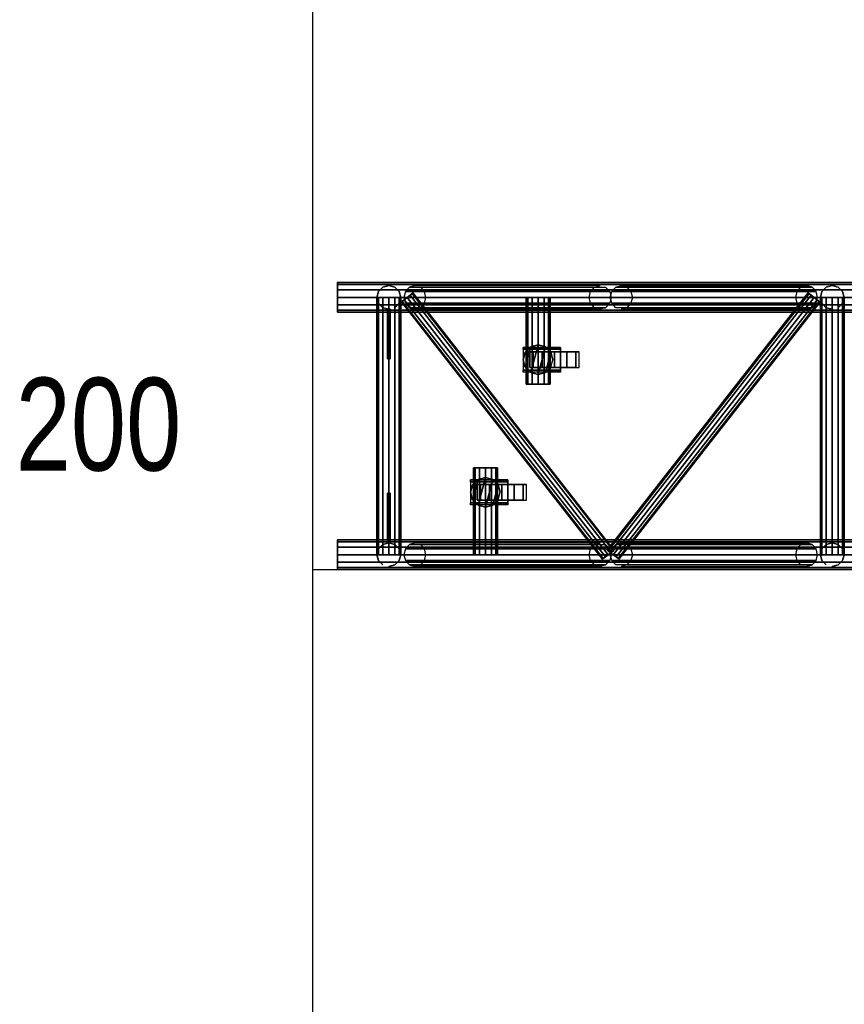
# Model space of a CAD drawing. Extents: x -2444 to 5304, y -300 to 7923.
# Tile 6 of 12: x -2442 to -776, y 1821 to 3811. Entities that reach past the tile are written whole.
import ezdxf

# ---------------------------------------------------------------- set-up
doc = ezdxf.new("R2010")
doc.units = 0
doc.header["$MEASUREMENT"] = 0
for name, color, linetype in [('001-TRUSS-SNAPS', 7, 'Continuous'), ('002-TRUSS-WIRE_DIK', 7, 'Continuous'), ('003-TRUSS-WIRE-DUN', 7, 'Continuous'), ('004-TRUSS-BUIS', 7, 'Continuous'), ('005-TEKST', 7, 'Continuous')]:
    doc.layers.add(name, color=color, linetype=linetype)

# ---------------------------------------------------------------- blocks, each defined once
blk = doc.blocks.new('B100RV-L200-3D')
at = {"layer": '001-TRUSS-SNAPS', "color": 1, "linetype": 'Continuous'}
for centre in [(0, 580), (0, 0)]:
    blk.add_circle(centre, 0.1, dxfattribs=at)
at = {"layer": '002-TRUSS-WIRE_DIK', "color": 143, "linetype": 'Continuous'}
for p, q in [((0, 550, 1107), (2000, 550, 1107)), ((0, 550, 157), (2000, 550, 157)), ((104, 550, 1107), (104, 30, 1107)), ((104, 30, 157), (104, 550, 157)), ((104, 550, 157), (104, 550, 1107)), ((530.941, 550, 1107), (156.726, 550, 157)), ((405.811, 374.294, 157), (405.811, 550, 157)), ((573.726, 550, 1107), (947.941, 550, 157)), ((1000, 550, 157), (1000, 550, 1107)), ((1000, 550, 1107), (1000, 30, 1107)), ((1000, 30, 157), (1000, 550, 157)), ((299.314, 205.706, 157), (299.314, 30, 157)), ((2000, 30, 1107), (0, 30, 1107)), ((2000, 30, 157), (0, 30, 157)), ((104, 30, 1107), (104, 30, 157)), ((530.941, 30, 1107), (156.726, 30, 157)), ((573.726, 30, 1107), (947.941, 30, 157)), ((1000, 30, 1107), (1000, 30, 157))]:
    blk.add_line(p, q, dxfattribs=at)
at = {"layer": '003-TRUSS-WIRE-DUN', "color": 142, "linetype": 'Continuous'}
for p, q in [((547.468, 30, 1107), (141.199, 550, 1107)), ((547.468, 30, 157), (141.199, 550, 157)), ((963.468, 550, 1107), (557.199, 30, 1107)), ((557.199, 30, 157), (963.468, 550, 157))]:
    blk.add_line(p, q, dxfattribs=at)
at = {"layer": '004-TRUSS-BUIS', "color": 9, "linetype": 'Continuous', "invisible_edges": 5}
for points in [[(0, 580, 157), (0, 575.981, 172), (-0.00001, 535, 182.981), (0, 524.019, 172)], [(0, 580, 1107), (0, 575.981, 1122), (-0.00001, 535, 1132.98), (0, 524.019, 1122)], [(0, 575.981, 142), (0, 580, 157), (0, 524.019, 172), (0, 520, 157)], [(0, 575.981, 1092), (0, 580, 1107), (0, 524.019, 1122), (0, 520, 1107)], [(0, 575.981, 172), (-0.00001, 565, 182.981), (-0.00001, 550, 187), (-0.00001, 535, 182.981)], [(0, 575.981, 1122), (-0.00001, 565, 1132.98), (-0.00001, 550, 1137), (-0.00001, 535, 1132.98)], [(0.00001, 565, 131.019), (0, 575.981, 142), (0, 520, 157), (0, 524.019, 142)], [(0.00001, 565, 1081.02), (0, 575.981, 1092), (0, 520, 1107), (0, 524.019, 1092)], [(0.00001, 550, 127), (0.00001, 565, 131.019), (0, 524.019, 142), (0.00001, 535, 131.019)], [(0.00001, 550, 1077), (0.00001, 565, 1081.02), (0, 524.019, 1092), (0.00001, 535, 1081.02)], [(417.811, 550, 136.215), (426.596, 550, 145), (381.811, 550, 157), (385.026, 550, 145)], [(426.596, 550, 145), (429.811, 550, 157), (385.026, 550, 169), (381.811, 550, 157)], [(405.811, 550, 133), (417.811, 550, 136.215), (385.026, 550, 145), (393.811, 550, 136.215)], [(429.811, 550, 157), (426.596, 550, 169), (393.811, 550, 177.785), (385.026, 550, 169)], [(426.596, 550, 169), (417.811, 550, 177.785), (405.811, 550, 181), (393.811, 550, 177.785)], [(417.811, 374.294, 136.215), (426.596, 374.294, 145), (381.811, 374.294, 157), (385.026, 374.294, 145)], [(426.596, 374.294, 145), (429.811, 374.294, 157), (385.026, 374.294, 169), (381.811, 374.294, 157)], [(405.811, 374.294, 133), (417.811, 374.294, 136.215), (385.026, 374.294, 145), (393.811, 374.294, 136.215)], [(429.811, 374.294, 157), (426.596, 374.294, 169), (393.811, 374.294, 177.785), (385.026, 374.294, 169)], [(426.596, 374.294, 169), (417.811, 374.294, 177.785), (405.811, 374.294, 181), (393.811, 374.294, 177.785)], [(278.529, 205.706, 145), (275.314, 205.706, 157), (320.099, 205.706, 169), (323.314, 205.706, 157)], [(275.314, 205.706, 157), (278.529, 205.706, 169), (311.314, 205.706, 177.785), (320.099, 205.706, 169)], [(287.314, 205.706, 136.215), (278.529, 205.706, 145), (323.314, 205.706, 157), (320.099, 205.706, 145)], [(278.529, 205.706, 169), (287.314, 205.706, 177.785), (299.314, 205.706, 181), (311.314, 205.706, 177.785)], [(299.314, 205.706, 133), (287.314, 205.706, 136.215), (320.099, 205.706, 145), (311.314, 205.706, 136.215)], [(0, 60, 157), (0, 55.9808, 172), (-0.00001, 15, 182.981), (0, 4.01924, 172)], [(0, 60, 1107), (0, 55.9808, 1122), (-0.00001, 15, 1132.98), (0, 4.01924, 1122)], [(0, 55.9808, 142), (0, 60, 157), (0, 4.01924, 172), (0, 0, 157)], [(0, 55.9808, 1092), (0, 60, 1107), (0, 4.01924, 1122), (0, 0, 1107)], [(0, 55.9808, 172), (-0.00001, 45, 182.981), (-0.00001, 30, 187), (-0.00001, 15, 182.981)], [(0, 55.9808, 1122), (-0.00001, 45, 1132.98), (-0.00001, 30, 1137), (-0.00001, 15, 1132.98)], [(0.00001, 45, 131.019), (0, 55.9808, 142), (0, 0, 157), (0, 4.01924, 142)], [(0.00001, 45, 1081.02), (0, 55.9808, 1092), (0, 0, 1107), (0, 4.01924, 1092)], [(0.00001, 30, 127), (0.00001, 45, 131.019), (0, 4.01924, 142), (0.00001, 15, 131.019)], [(0.00001, 30, 1077), (0.00001, 45, 1081.02), (0, 4.01924, 1092), (0.00001, 15, 1081.02)], [(278.529, 30, 145), (275.314, 30, 157), (320.099, 30, 169), (323.314, 30, 157)], [(275.314, 30, 157), (278.529, 30, 169), (311.314, 30, 177.785), (320.099, 30, 169)], [(287.314, 30, 136.215), (278.529, 30, 145), (323.314, 30, 157), (320.099, 30, 145)], [(278.529, 30, 169), (287.314, 30, 177.785), (299.314, 30, 181), (311.314, 30, 177.785)], [(299.314, 30, 133), (287.314, 30, 136.215), (320.099, 30, 145), (311.314, 30, 136.215)]]:
    blk.add_3dface(points, dxfattribs=at)
at = {"layer": '004-TRUSS-BUIS', "color": 8, "linetype": 'Continuous', "invisible_edges": 5}
for points in [[(375.624, 449.019, 118), (450.624, 449.019, 118), (450.624, 449.019, 108), (375.624, 449.019, 108)], [(375.624, 449.019, 108), (450.624, 449.019, 108), (450.625, 449.019, 49.9998), (423.149, 449.019, 49.9998)], [(375.624, 445.019, 118), (450.624, 445.019, 118), (450.624, 445.019, 108), (375.624, 445.019, 108)], [(375.624, 445.019, 108), (450.624, 445.019, 108), (450.625, 445.019, 49.9998), (423.149, 445.019, 49.9998)], [(390.625, 450, 118), (379.644, 439.019, 118), (375.625, 424.019, 118), (379.644, 409.019, 118)], [(390.625, 450, 141), (379.644, 439.019, 141), (375.625, 424.019, 141), (379.644, 409.019, 141)], [(375.625, 403.019, 114), (450.624, 403.019, 114), (450.624, 445.019, 114), (375.625, 445.019, 114)], [(375.625, 403.019, 118), (450.624, 403.019, 118), (450.624, 445.019, 118), (375.625, 445.019, 118)], [(405.625, 454.019, 118), (390.625, 450, 118), (379.644, 409.019, 118), (390.625, 398.038, 118)], [(405.625, 454.019, 141), (390.625, 450, 141), (379.644, 409.019, 141), (390.625, 398.038, 141)], [(420.625, 450, 118), (405.625, 454.019, 118), (390.625, 398.038, 118), (405.625, 394.019, 118)], [(420.625, 450, 141), (405.625, 454.019, 141), (390.625, 398.038, 141), (405.625, 394.019, 141)], [(431.606, 439.019, 118), (420.625, 450, 118), (405.625, 394.019, 118), (420.625, 398.038, 118)], [(431.606, 439.019, 141), (420.625, 450, 141), (405.625, 394.019, 141), (420.625, 398.038, 141)], [(435.625, 424.019, 118), (431.606, 439.019, 118), (420.625, 398.038, 118), (431.606, 409.019, 118)], [(435.625, 424.019, 141), (431.606, 439.019, 141), (420.625, 398.038, 141), (431.606, 409.019, 141)], [(423.149, 449.019, 49.9998), (450.625, 449.019, 49.9998), (449, 449.019, 43.9697), (428.09, 449.019, 43.9697)], [(423.149, 445.019, 49.9998), (450.625, 445.019, 49.9998), (449, 445.019, 43.9697), (428.09, 445.019, 43.9697)], [(428.09, 449.019, 43.9697), (449, 449.019, 43.9697), (446.927, 449.019, 41.7619), (429.899, 449.019, 41.7619)], [(428.09, 445.019, 43.9697), (449, 445.019, 43.9697), (446.927, 445.019, 41.7619), (429.899, 445.019, 41.7619)], [(429.899, 449.019, 41.7619), (446.927, 449.019, 41.7619), (445.296, 449.019, 40.025), (432.215, 449.019, 40.025)], [(429.899, 445.019, 41.7619), (446.927, 445.019, 41.7619), (445.296, 445.019, 40.025), (432.215, 445.019, 40.025)], [(432.215, 449.019, 40.025), (445.296, 449.019, 40.025), (443.618, 449.019, 39.3166), (433.16, 449.019, 39.3166)], [(432.215, 445.019, 40.025), (445.296, 445.019, 40.025), (443.618, 445.019, 39.3166), (433.16, 445.019, 39.3166)], [(433.16, 449.019, 39.3166), (443.618, 449.019, 39.3166), (442.169, 449.019, 38.7049), (435.148, 449.019, 38.7049)], [(433.16, 445.019, 39.3166), (443.618, 445.019, 39.3166), (442.169, 445.019, 38.7049), (435.148, 445.019, 38.7049)], [(435.148, 449.019, 38.7049), (442.169, 449.019, 38.7049), (441.122, 449.019, 38.2627), (436.585, 449.019, 38.2627)], [(435.148, 445.019, 38.7049), (442.169, 445.019, 38.7049), (441.122, 445.019, 38.2627), (436.585, 445.019, 38.2627)], [(436.585, 449.019, 38.2627), (441.122, 449.019, 38.2627), (437.137, 449.019, 38.0927)], [(436.585, 445.019, 38.2627), (441.122, 445.019, 38.2627), (437.137, 445.019, 38.0927)], [(375.624, 403.019, 118), (450.624, 403.019, 118), (450.624, 403.019, 108), (375.624, 403.019, 108)], [(375.624, 403.019, 108), (450.624, 403.019, 108), (450.625, 403.019, 49.9998), (423.149, 403.019, 49.9998)], [(375.624, 399.019, 118), (450.624, 399.019, 118), (450.624, 399.019, 108), (375.624, 399.019, 108)], [(375.624, 399.019, 108), (450.624, 399.019, 108), (450.625, 399.019, 49.9998), (423.149, 399.019, 49.9998)], [(423.149, 403.019, 49.9998), (450.625, 403.019, 49.9998), (449, 403.019, 43.9697), (428.09, 403.019, 43.9697)], [(423.149, 399.019, 49.9998), (450.625, 399.019, 49.9998), (449, 399.019, 43.9697), (428.09, 399.019, 43.9697)], [(428.09, 403.019, 43.9697), (449, 403.019, 43.9697), (446.927, 403.019, 41.7619), (429.899, 403.019, 41.7619)], [(428.09, 399.019, 43.9697), (449, 399.019, 43.9697), (446.927, 399.019, 41.7619), (429.899, 399.019, 41.7619)], [(429.899, 403.019, 41.7619), (446.927, 403.019, 41.7619), (445.296, 403.019, 40.025), (432.215, 403.019, 40.025)], [(429.899, 399.019, 41.7619), (446.927, 399.019, 41.7619), (445.296, 399.019, 40.025), (432.215, 399.019, 40.025)], [(432.215, 403.019, 40.025), (445.296, 403.019, 40.025), (443.618, 403.019, 39.3166), (433.16, 403.019, 39.3166)], [(432.215, 399.019, 40.025), (445.296, 399.019, 40.025), (443.618, 399.019, 39.3166), (433.16, 399.019, 39.3166)], [(433.16, 403.019, 39.3166), (443.618, 403.019, 39.3166), (442.169, 403.019, 38.7049), (435.148, 403.019, 38.7049)], [(433.16, 399.019, 39.3166), (443.618, 399.019, 39.3166), (442.169, 399.019, 38.7049), (435.148, 399.019, 38.7049)], [(435.148, 403.019, 38.7049), (442.169, 403.019, 38.7049), (441.122, 403.019, 38.2627), (436.585, 403.019, 38.2627)], [(435.148, 399.019, 38.7049), (442.169, 399.019, 38.7049), (441.122, 399.019, 38.2627), (436.585, 399.019, 38.2627)], [(436.585, 403.019, 38.2627), (441.122, 403.019, 38.2627), (437.137, 403.019, 38.0927)], [(436.585, 399.019, 38.2627), (441.122, 399.019, 38.2627), (437.137, 399.019, 38.0927)], [(269.249, 181, 118), (344.249, 181, 118), (344.25, 181, 108), (269.249, 181, 108)], [(269.249, 181, 108), (344.25, 181, 108), (344.25, 181, 49.9998), (316.774, 181, 49.9998)], [(284.25, 181.981, 118), (273.269, 171, 118), (269.25, 156, 118), (273.269, 141, 118)], [(284.25, 181.981, 141), (273.269, 171, 141), (269.25, 156, 141), (273.269, 141, 141)], [(299.25, 186, 118), (284.25, 181.981, 118), (273.269, 141, 118), (284.25, 130.019, 118)], [(299.25, 186, 141), (284.25, 181.981, 141), (273.269, 141, 141), (284.25, 130.019, 141)], [(314.25, 181.981, 118), (299.25, 186, 118), (284.25, 130.019, 118), (299.25, 126, 118)], [(314.25, 181.981, 141), (299.25, 186, 141), (284.25, 130.019, 141), (299.25, 126, 141)], [(325.231, 171, 118), (314.25, 181.981, 118), (299.25, 126, 118), (314.25, 130.019, 118)], [(325.231, 171, 141), (314.25, 181.981, 141), (299.25, 126, 141), (314.25, 130.019, 141)], [(316.774, 181, 49.9998), (344.25, 181, 49.9998), (342.625, 181, 43.9697), (321.715, 181, 43.9697)], [(321.715, 181, 43.9697), (342.625, 181, 43.9697), (340.552, 181, 41.7619), (323.524, 181, 41.7619)], [(323.524, 181, 41.7619), (340.552, 181, 41.7619), (338.921, 181, 40.025), (325.84, 181, 40.025)], [(325.84, 181, 40.025), (338.921, 181, 40.025), (337.243, 181, 39.3166), (326.785, 181, 39.3166)], [(326.785, 181, 39.3166), (337.243, 181, 39.3166), (335.795, 181, 38.7049), (328.773, 181, 38.7049)], [(328.773, 181, 38.7049), (335.795, 181, 38.7049), (334.747, 181, 38.2627), (330.21, 181, 38.2627)], [(330.21, 181, 38.2627), (334.747, 181, 38.2627), (330.762, 181, 38.0927)], [(269.249, 177, 118), (344.249, 177, 118), (344.25, 177, 108), (269.249, 177, 108)], [(269.249, 177, 108), (344.25, 177, 108), (344.25, 177, 49.9998), (316.774, 177, 49.9998)], [(269.25, 135, 114), (344.249, 135, 114), (344.249, 177, 114), (269.25, 177, 114)], [(269.25, 135, 118), (344.249, 135, 118), (344.249, 177, 118), (269.25, 177, 118)], [(329.25, 156, 118), (325.231, 171, 118), (314.25, 130.019, 118), (325.231, 141, 118)], [(329.25, 156, 141), (325.231, 171, 141), (314.25, 130.019, 141), (325.231, 141, 141)], [(316.774, 177, 49.9998), (344.25, 177, 49.9998), (342.625, 177, 43.9697), (321.715, 177, 43.9697)], [(321.715, 177, 43.9697), (342.625, 177, 43.9697), (340.552, 177, 41.7619), (323.524, 177, 41.7619)], [(323.524, 177, 41.7619), (340.552, 177, 41.7619), (338.921, 177, 40.025), (325.84, 177, 40.025)], [(325.84, 177, 40.025), (338.921, 177, 40.025), (337.243, 177, 39.3166), (326.785, 177, 39.3166)], [(326.785, 177, 39.3166), (337.243, 177, 39.3166), (335.795, 177, 38.7049), (328.773, 177, 38.7049)], [(328.773, 177, 38.7049), (335.795, 177, 38.7049), (334.747, 177, 38.2627), (330.21, 177, 38.2627)], [(330.21, 177, 38.2627), (334.747, 177, 38.2627), (330.762, 177, 38.0927)], [(269.249, 135, 118), (344.249, 135, 118), (344.25, 135, 108), (269.249, 135, 108)], [(269.249, 135, 108), (344.25, 135, 108), (344.25, 135, 49.9998), (316.774, 135, 49.9998)], [(269.249, 131, 118), (344.249, 131, 118), (344.25, 131, 108), (269.249, 131, 108)], [(269.249, 131, 108), (344.25, 131, 108), (344.25, 131, 49.9998), (316.774, 131, 49.9998)], [(316.774, 135, 49.9998), (344.25, 135, 49.9998), (342.625, 135, 43.9697), (321.715, 135, 43.9697)], [(316.774, 131, 49.9998), (344.25, 131, 49.9998), (342.625, 131, 43.9697), (321.715, 131, 43.9697)], [(321.715, 135, 43.9697), (342.625, 135, 43.9697), (340.552, 135, 41.7619), (323.524, 135, 41.7619)], [(321.715, 131, 43.9697), (342.625, 131, 43.9697), (340.552, 131, 41.7619), (323.524, 131, 41.7619)], [(323.524, 135, 41.7619), (340.552, 135, 41.7619), (338.921, 135, 40.025), (325.84, 135, 40.025)], [(323.524, 131, 41.7619), (340.552, 131, 41.7619), (338.921, 131, 40.025), (325.84, 131, 40.025)], [(325.84, 135, 40.025), (338.921, 135, 40.025), (337.243, 135, 39.3166), (326.785, 135, 39.3166)], [(325.84, 131, 40.025), (338.921, 131, 40.025), (337.243, 131, 39.3166), (326.785, 131, 39.3166)], [(326.785, 135, 39.3166), (337.243, 135, 39.3166), (335.795, 135, 38.7049), (328.773, 135, 38.7049)], [(326.785, 131, 39.3166), (337.243, 131, 39.3166), (335.795, 131, 38.7049), (328.773, 131, 38.7049)], [(328.773, 135, 38.7049), (335.795, 135, 38.7049), (334.747, 135, 38.2627), (330.21, 135, 38.2627)], [(328.773, 131, 38.7049), (335.795, 131, 38.7049), (334.747, 131, 38.2627), (330.21, 131, 38.2627)], [(330.21, 135, 38.2627), (334.747, 135, 38.2627), (330.762, 135, 38.0927)], [(330.21, 131, 38.2627), (334.747, 131, 38.2627), (330.762, 131, 38.0927)]]:
    blk.add_3dface(points, dxfattribs=at)
at = {"layer": '004-TRUSS-BUIS', "color": 174, "linetype": 'Continuous', "invisible_edges": 5}
for points in [[(413.625, 440.019, 93.3013), (395.324, 440.019, 75), (388.625, 440.019, 50), (395.324, 440.019, 25)], [(438.625, 440.019, 100), (413.625, 440.019, 93.3013), (395.324, 440.019, 25), (413.625, 440.019, 6.69873)], [(463.625, 440.019, 93.3013), (438.625, 440.019, 100), (413.625, 440.019, 6.69873), (438.625, 440.019, 0)], [(481.927, 440.019, 75), (463.625, 440.019, 93.3013), (438.625, 440.019, 0), (463.625, 440.019, 6.69873)], [(488.625, 440.019, 50), (481.927, 440.019, 75), (463.625, 440.019, 6.69873), (481.927, 440.019, 25)], [(413.625, 408.019, 93.3013), (395.324, 408.019, 75), (388.625, 408.019, 50), (395.324, 408.019, 25)], [(438.625, 408.019, 100), (413.625, 408.019, 93.3013), (395.324, 408.019, 25), (413.625, 408.019, 6.69873)], [(463.625, 408.019, 93.3013), (438.625, 408.019, 100), (413.625, 408.019, 6.69873), (438.625, 408.019, 0)], [(481.927, 408.019, 75), (463.625, 408.019, 93.3013), (438.625, 408.019, 0), (463.625, 408.019, 6.69873)], [(488.625, 408.019, 50), (481.927, 408.019, 75), (463.625, 408.019, 6.69873), (481.927, 408.019, 25)], [(307.251, 172, 93.3013), (288.949, 172, 75), (282.251, 172, 50), (288.949, 172, 25)], [(332.251, 172, 100), (307.251, 172, 93.3013), (288.949, 172, 25), (307.251, 172, 6.69873)], [(357.251, 172, 93.3013), (332.251, 172, 100), (307.251, 172, 6.69873), (332.251, 172, 0)], [(375.552, 172, 75), (357.251, 172, 93.3013), (332.251, 172, 0), (357.251, 172, 6.69873)], [(382.251, 172, 50), (375.552, 172, 75), (357.251, 172, 6.69873), (375.552, 172, 25)], [(307.251, 140, 93.3013), (288.949, 140, 75), (282.251, 140, 50), (288.949, 140, 25)], [(332.251, 140, 100), (307.251, 140, 93.3013), (288.949, 140, 25), (307.251, 140, 6.69873)], [(357.251, 140, 93.3013), (332.251, 140, 100), (307.251, 140, 6.69873), (332.251, 140, 0)], [(375.552, 140, 75), (357.251, 140, 93.3013), (332.251, 140, 0), (357.251, 140, 6.69873)], [(382.251, 140, 50), (375.552, 140, 75), (357.251, 140, 6.69873), (375.552, 140, 25)]]:
    blk.add_3dface(points, dxfattribs=at)
at = {"layer": '004-TRUSS-BUIS', "color": 9, "linetype": 'Continuous'}
mesh = blk.add_polymesh((2, 12), dxfattribs=dict(at, n_close=True))
for k, corner in enumerate([(0.00001, 550, 127), (0.00001, 565, 131.019), (0, 575.981, 142), (0, 580, 157), (0, 575.981, 172), (-0.00001, 565, 182.981), (-0.00001, 550, 187), (-0.00001, 535, 182.981), (0, 524.019, 172), (0, 520, 157), (0, 524.019, 142), (0.00001, 535, 131.019), (2000, 550, 127), (2000, 565, 131.02), (2000, 575.981, 142), (2000, 580, 157), (2000, 575.981, 172), (2000, 565, 182.981), (2000, 550, 187), (2000, 535, 182.981), (2000, 524.019, 172), (2000, 520, 157), (2000, 524.019, 142), (2000, 535, 131.02)]):
    mesh.set_mesh_vertex(divmod(k, 12), corner)
mesh = blk.add_polymesh((2, 12), dxfattribs=dict(at, n_close=True))
for k, corner in enumerate([(0.00001, 550, 1077), (0.00001, 565, 1081.02), (0, 575.981, 1092), (0, 580, 1107), (0, 575.981, 1122), (-0.00001, 565, 1132.98), (-0.00001, 550, 1137), (-0.00001, 535, 1132.98), (0, 524.019, 1122), (0, 520, 1107), (0, 524.019, 1092), (0.00001, 535, 1081.02), (2000, 550, 1077), (2000, 565, 1081.02), (2000, 575.981, 1092), (2000, 580, 1107), (2000, 575.981, 1122), (2000, 565, 1132.98), (2000, 550, 1137), (2000, 535, 1132.98), (2000, 524.019, 1122), (2000, 520, 1107), (2000, 524.019, 1092), (2000, 535, 1081.02)]):
    mesh.set_mesh_vertex(divmod(k, 12), corner)
mesh = blk.add_polymesh((12, 2), dxfattribs=dict(at, m_close=True))
for k, corner in enumerate([(104, 526, 157), (104, 526, 1107), (92, 529.215, 157), (92, 529.215, 1107), (83.2154, 538, 157), (83.2154, 538, 1107), (80, 550, 157), (80, 550, 1107), (83.2154, 562, 157), (83.2154, 562, 1107), (92, 570.785, 157), (92, 570.785, 1107), (104, 574, 157), (104, 574, 1107), (116, 570.785, 157), (116, 570.785, 1107), (124.785, 562, 157), (124.785, 562, 1107), (128, 550, 157), (128, 550, 1107), (124.785, 538, 157), (124.785, 538, 1107), (116, 529.215, 157), (116, 529.215, 1107)]):
    mesh.set_mesh_vertex(divmod(k, 2), corner)
mesh = blk.add_polymesh((12, 2), dxfattribs=dict(at, m_close=True))
for k, corner in enumerate([(559.288, 39.2349, 157), (153.019, 559.235, 157), (557.704, 37.9977, 164.5), (151.436, 557.998, 164.5), (553.378, 34.6175, 169.99), (147.109, 554.617, 169.99), (547.468, 30, 172), (141.199, 550, 172), (541.558, 25.3825, 169.99), (135.289, 545.383, 169.99), (537.231, 22.0023, 164.5), (130.963, 542.002, 164.5), (535.647, 20.7651, 157), (129.379, 540.765, 157), (537.231, 22.0023, 149.5), (130.963, 542.002, 149.5), (541.558, 25.3825, 144.01), (135.289, 545.383, 144.01), (547.468, 30, 142), (141.199, 550, 142), (553.378, 34.6175, 144.01), (147.109, 554.617, 144.01), (557.704, 37.9977, 149.5), (151.436, 557.998, 149.5)]):
    mesh.set_mesh_vertex(divmod(k, 2), corner)
mesh = blk.add_polymesh((12, 2), dxfattribs=dict(at, m_close=True))
for k, corner in enumerate([(559.288, 39.2349, 1107), (153.019, 559.235, 1107), (557.704, 37.9977, 1114.5), (151.436, 557.998, 1114.5), (553.378, 34.6175, 1119.99), (147.109, 554.617, 1119.99), (547.468, 30, 1122), (141.199, 550, 1122), (541.558, 25.3825, 1119.99), (135.289, 545.383, 1119.99), (537.231, 22.0023, 1114.5), (130.963, 542.002, 1114.5), (535.647, 20.7651, 1107), (129.379, 540.765, 1107), (537.231, 22.0023, 1099.5), (130.963, 542.002, 1099.5), (541.558, 25.3825, 1094.01), (135.289, 545.383, 1094.01), (547.468, 30, 1092), (141.199, 550, 1092), (553.378, 34.6175, 1094.01), (147.109, 554.617, 1094.01), (557.704, 37.9977, 1099.5), (151.436, 557.998, 1099.5)]):
    mesh.set_mesh_vertex(divmod(k, 2), corner)
mesh = blk.add_polymesh((12, 2), dxfattribs=dict(at, m_close=True))
for k, corner in enumerate([(530.941, 574, 1107), (156.726, 574, 157), (519.776, 570.785, 1111.4), (145.561, 570.785, 161.398), (511.602, 562, 1114.62), (137.388, 562, 164.618), (508.611, 550, 1115.8), (134.396, 550, 165.796), (511.602, 538, 1114.62), (137.388, 538, 164.618), (519.776, 529.215, 1111.4), (145.561, 529.215, 161.398), (530.941, 526, 1107), (156.726, 526, 157), (542.106, 529.215, 1102.6), (167.891, 529.215, 152.602), (550.279, 538, 1099.38), (176.064, 538, 149.382), (553.271, 550, 1098.2), (179.056, 550, 148.204), (550.279, 562, 1099.38), (176.064, 562, 149.382), (542.106, 570.785, 1102.6), (167.891, 570.785, 152.602)]):
    mesh.set_mesh_vertex(divmod(k, 2), corner)
mesh = blk.add_polymesh((12, 2), dxfattribs=dict(at, m_close=True))
for k, corner in enumerate([(569.019, 20.7651, 157), (975.288, 540.765, 157), (567.436, 22.0023, 164.5), (973.704, 542.002, 164.5), (563.109, 25.3825, 169.99), (969.378, 545.383, 169.99), (557.199, 30, 172), (963.468, 550, 172), (551.289, 34.6175, 169.99), (957.558, 554.617, 169.99), (546.963, 37.9977, 164.5), (953.231, 557.998, 164.5), (545.379, 39.2349, 157), (951.647, 559.235, 157), (546.963, 37.9977, 149.5), (953.231, 557.998, 149.5), (551.289, 34.6175, 144.01), (957.558, 554.617, 144.01), (557.199, 30, 142), (963.468, 550, 142), (563.109, 25.3825, 144.01), (969.378, 545.383, 144.01), (567.436, 22.0023, 149.5), (973.704, 542.002, 149.5)]):
    mesh.set_mesh_vertex(divmod(k, 2), corner)
mesh = blk.add_polymesh((12, 2), dxfattribs=dict(at, m_close=True))
for k, corner in enumerate([(951.647, 559.235, 1107), (545.379, 39.2349, 1107), (953.231, 557.998, 1114.5), (546.963, 37.9977, 1114.5), (957.558, 554.617, 1119.99), (551.289, 34.6175, 1119.99), (963.468, 550, 1122), (557.199, 30, 1122), (969.378, 545.383, 1119.99), (563.109, 25.3825, 1119.99), (973.704, 542.002, 1114.5), (567.436, 22.0023, 1114.5), (975.288, 540.765, 1107), (569.019, 20.7651, 1107), (973.704, 542.002, 1099.5), (567.436, 22.0023, 1099.5), (969.378, 545.383, 1094.01), (563.109, 25.3825, 1094.01), (963.468, 550, 1092), (557.199, 30, 1092), (957.558, 554.617, 1094.01), (551.289, 34.6175, 1094.01), (953.231, 557.998, 1099.5), (546.963, 37.9977, 1099.5)]):
    mesh.set_mesh_vertex(divmod(k, 2), corner)
mesh = blk.add_polymesh((12, 2), dxfattribs=dict(at, m_close=True))
for k, corner in enumerate([(573.726, 526, 1107), (947.941, 526, 157), (584.891, 529.215, 1111.4), (959.106, 529.215, 161.398), (593.064, 538, 1114.62), (967.279, 538, 164.618), (596.056, 550, 1115.8), (970.271, 550, 165.796), (593.064, 562, 1114.62), (967.279, 562, 164.618), (584.891, 570.785, 1111.4), (959.106, 570.785, 161.398), (573.726, 574, 1107), (947.941, 574, 157), (562.561, 570.785, 1102.6), (936.776, 570.785, 152.602), (554.388, 562, 1099.38), (928.602, 562, 149.382), (551.396, 550, 1098.2), (925.611, 550, 148.204), (554.388, 538, 1099.38), (928.602, 538, 149.382), (562.561, 529.215, 1102.6), (936.776, 529.215, 152.602)]):
    mesh.set_mesh_vertex(divmod(k, 2), corner)
mesh = blk.add_polymesh((12, 2), dxfattribs=dict(at, m_close=True))
for k, corner in enumerate([(1000, 526, 157), (1000, 526, 1107), (988, 529.215, 157), (988, 529.215, 1107), (979.215, 538, 157), (979.215, 538, 1107), (976, 550, 157), (976, 550, 1107), (979.215, 562, 157), (979.215, 562, 1107), (988, 570.785, 157), (988, 570.785, 1107), (1000, 574, 157), (1000, 574, 1107), (1012, 570.785, 157), (1012, 570.785, 1107), (1020.78, 562, 157), (1020.78, 562, 1107), (1024, 550, 157), (1024, 550, 1107), (1020.78, 538, 157), (1020.78, 538, 1107), (1012, 529.215, 157), (1012, 529.215, 1107)]):
    mesh.set_mesh_vertex(divmod(k, 2), corner)
mesh = blk.add_polymesh((12, 2), dxfattribs=dict(at, m_close=True))
for k, corner in enumerate([(128, 30, 157), (128, 550, 157), (124.785, 30, 169), (124.785, 550, 169), (116, 30, 177.785), (116, 550, 177.785), (104, 30, 181), (104, 550, 181), (92, 30, 177.785), (92, 550, 177.785), (83.2154, 30, 169), (83.2154, 550, 169), (80, 30, 157), (80, 550, 157), (83.2154, 30, 145), (83.2154, 550, 145), (92, 30, 136.215), (92, 550, 136.215), (104, 30, 133), (104, 550, 133), (116, 30, 136.215), (116, 550, 136.215), (124.785, 30, 145), (124.785, 550, 145)]):
    mesh.set_mesh_vertex(divmod(k, 2), corner)
mesh = blk.add_polymesh((12, 2), dxfattribs=dict(at, m_close=True))
for k, corner in enumerate([(80, 550, 1107), (80, 30, 1107), (83.2154, 550, 1119), (83.2154, 30, 1119), (92, 550, 1127.78), (92, 30, 1127.78), (104, 550, 1131), (104, 30, 1131), (116, 550, 1127.78), (116, 30, 1127.78), (124.785, 550, 1119), (124.785, 30, 1119), (128, 550, 1107), (128, 30, 1107), (124.785, 550, 1095), (124.785, 30, 1095), (116, 550, 1086.22), (116, 30, 1086.22), (104, 550, 1083), (104, 30, 1083), (92, 550, 1086.22), (92, 30, 1086.22), (83.2154, 550, 1095), (83.2154, 30, 1095)]):
    mesh.set_mesh_vertex(divmod(k, 2), corner)
mesh = blk.add_polymesh((2, 12), dxfattribs=dict(at, n_close=True))
for k, corner in enumerate([(405.811, 550, 133), (417.811, 550, 136.215), (426.596, 550, 145), (429.811, 550, 157), (426.596, 550, 169), (417.811, 550, 177.785), (405.811, 550, 181), (393.811, 550, 177.785), (385.026, 550, 169), (381.811, 550, 157), (385.026, 550, 145), (393.811, 550, 136.215), (405.811, 374.294, 133), (417.811, 374.294, 136.215), (426.596, 374.294, 145), (429.811, 374.294, 157), (426.596, 374.294, 169), (417.811, 374.294, 177.785), (405.811, 374.294, 181), (393.811, 374.294, 177.785), (385.026, 374.294, 169), (381.811, 374.294, 157), (385.026, 374.294, 145), (393.811, 374.294, 136.215)]):
    mesh.set_mesh_vertex(divmod(k, 12), corner)
mesh = blk.add_polymesh((12, 2), dxfattribs=dict(at, m_close=True))
for k, corner in enumerate([(1024, 30, 157), (1024, 550, 157), (1020.78, 30, 169), (1020.78, 550, 169), (1012, 30, 177.785), (1012, 550, 177.785), (1000, 30, 181), (1000, 550, 181), (988, 30, 177.785), (988, 550, 177.785), (979.215, 30, 169), (979.215, 550, 169), (976, 30, 157), (976, 550, 157), (979.215, 30, 145), (979.215, 550, 145), (988, 30, 136.215), (988, 550, 136.215), (1000, 30, 133), (1000, 550, 133), (1012, 30, 136.215), (1012, 550, 136.215), (1020.78, 30, 145), (1020.78, 550, 145)]):
    mesh.set_mesh_vertex(divmod(k, 2), corner)
mesh = blk.add_polymesh((12, 2), dxfattribs=dict(at, m_close=True))
for k, corner in enumerate([(976, 550, 1107), (976, 30, 1107), (979.215, 550, 1119), (979.215, 30, 1119), (988, 550, 1127.78), (988, 30, 1127.78), (1000, 550, 1131), (1000, 30, 1131), (1012, 550, 1127.78), (1012, 30, 1127.78), (1020.78, 550, 1119), (1020.78, 30, 1119), (1024, 550, 1107), (1024, 30, 1107), (1020.78, 550, 1095), (1020.78, 30, 1095), (1012, 550, 1086.22), (1012, 30, 1086.22), (1000, 550, 1083), (1000, 30, 1083), (988, 550, 1086.22), (988, 30, 1086.22), (979.215, 550, 1095), (979.215, 30, 1095)]):
    mesh.set_mesh_vertex(divmod(k, 2), corner)
mesh = blk.add_polymesh((6, 3), dxfattribs=at)
for k, corner in enumerate([(106.5, 426, 181), (106.5, 426, 181), (106.5, 426, 181), (106.5, 526, 281), (106.5, 526, 181), (106.5, 526, 181), (101.5, 526, 281), (101.5, 526, 181), (106.5, 526, 181), (101.5, 426, 181), (101.5, 426, 181), (106.5, 426, 181), (101.5, 426, 181), (101.5, 426, 181), (106.5, 426, 181), (101.5, 526, 281), (101.5, 526, 281), (106.5, 526, 281)]):
    mesh.set_mesh_vertex(divmod(k, 3), corner)
mesh = blk.add_polymesh((6, 3), dxfattribs=at)
for k, corner in enumerate([(106.5, 426, 1083), (106.5, 426, 1083), (106.5, 426, 1083), (106.5, 526, 983), (106.5, 526, 1083), (106.5, 526, 1083), (101.5, 526, 983), (101.5, 526, 1083), (106.5, 526, 1083), (101.5, 426, 1083), (101.5, 426, 1083), (106.5, 426, 1083), (101.5, 426, 1083), (101.5, 426, 1083), (106.5, 426, 1083), (101.5, 526, 983), (101.5, 526, 983), (106.5, 526, 983)]):
    mesh.set_mesh_vertex(divmod(k, 3), corner)
at = {"layer": '004-TRUSS-BUIS', "color": 8, "linetype": 'Continuous'}
mesh = blk.add_polymesh((2, 11), dxfattribs=dict(at, n_close=True))
for k, corner in enumerate([(450.624, 445.019, 118), (450.625, 445.019, 49.9998), (449, 445.019, 43.9697), (445.296, 445.019, 40.025), (441.122, 445.019, 38.2627), (437.137, 445.019, 38.0927), (435.148, 445.019, 38.7049), (433.16, 445.019, 39.3166), (429.899, 445.019, 41.7619), (375.624, 445.019, 108), (375.624, 445.019, 118), (450.624, 449.019, 118), (450.625, 449.019, 49.9998), (449, 449.019, 43.9697), (445.296, 449.019, 40.025), (441.122, 449.019, 38.2627), (437.137, 449.019, 38.0927), (435.148, 449.019, 38.7049), (433.16, 449.019, 39.3166), (429.899, 449.019, 41.7619), (375.624, 449.019, 108), (375.624, 449.019, 118)]):
    mesh.set_mesh_vertex(divmod(k, 11), corner)
mesh = blk.add_polymesh((2, 12), dxfattribs=dict(at, n_close=True))
for k, corner in enumerate([(435.625, 424.019, 118), (431.606, 439.019, 118), (420.625, 450, 118), (405.625, 454.019, 118), (390.625, 450, 118), (379.644, 439.019, 118), (375.625, 424.019, 118), (379.644, 409.019, 118), (390.625, 398.038, 118), (405.625, 394.019, 118), (420.625, 398.038, 118), (431.606, 409.019, 118), (435.625, 424.019, 141), (431.606, 439.019, 141), (420.625, 450, 141), (405.625, 454.019, 141), (390.625, 450, 141), (379.644, 439.019, 141), (375.625, 424.019, 141), (379.644, 409.019, 141), (390.625, 398.038, 141), (405.625, 394.019, 141), (420.625, 398.038, 141), (431.606, 409.019, 141)]):
    mesh.set_mesh_vertex(divmod(k, 12), corner)
mesh = blk.add_polymesh((2, 4), dxfattribs=dict(at, n_close=True))
for k, corner in enumerate([(375.625, 403.019, 114), (450.624, 403.019, 114), (450.624, 445.019, 114), (375.625, 445.019, 114), (375.625, 403.019, 118), (450.624, 403.019, 118), (450.624, 445.019, 118), (375.625, 445.019, 118)]):
    mesh.set_mesh_vertex(divmod(k, 4), corner)
at = {"layer": '004-TRUSS-BUIS', "color": 174, "linetype": 'Continuous'}
mesh = blk.add_polymesh((2, 12), dxfattribs=dict(at, n_close=True))
for k, corner in enumerate([(488.625, 440.019, 50), (481.927, 440.019, 75), (463.625, 440.019, 93.3013), (438.625, 440.019, 100), (413.625, 440.019, 93.3013), (395.324, 440.019, 75), (388.625, 440.019, 50), (395.324, 440.019, 25), (413.625, 440.019, 6.69873), (438.625, 440.019, 0), (463.625, 440.019, 6.69873), (481.927, 440.019, 25), (488.625, 408.019, 50), (481.927, 408.019, 75), (463.625, 408.019, 93.3013), (438.625, 408.019, 100), (413.625, 408.019, 93.3013), (395.324, 408.019, 75), (388.625, 408.019, 50), (395.324, 408.019, 25), (413.625, 408.019, 6.69873), (438.625, 408.019, 0), (463.625, 408.019, 6.69873), (481.927, 408.019, 25)]):
    mesh.set_mesh_vertex(divmod(k, 12), corner)
at = {"layer": '004-TRUSS-BUIS', "color": 8, "linetype": 'Continuous'}
mesh = blk.add_polymesh((2, 11), dxfattribs=dict(at, n_close=True))
for k, corner in enumerate([(450.624, 399.019, 118), (450.625, 399.019, 49.9998), (449, 399.019, 43.9697), (445.296, 399.019, 40.025), (441.122, 399.019, 38.2627), (437.137, 399.019, 38.0927), (435.148, 399.019, 38.7049), (433.16, 399.019, 39.3166), (429.899, 399.019, 41.7619), (375.624, 399.019, 108), (375.624, 399.019, 118), (450.624, 403.019, 118), (450.625, 403.019, 49.9998), (449, 403.019, 43.9697), (445.296, 403.019, 40.025), (441.122, 403.019, 38.2627), (437.137, 403.019, 38.0927), (435.148, 403.019, 38.7049), (433.16, 403.019, 39.3166), (429.899, 403.019, 41.7619), (375.624, 403.019, 108), (375.624, 403.019, 118)]):
    mesh.set_mesh_vertex(divmod(k, 11), corner)
at = {"layer": '004-TRUSS-BUIS', "color": 9, "linetype": 'Continuous'}
mesh = blk.add_polymesh((2, 12), dxfattribs=dict(at, n_close=True))
for k, corner in enumerate([(299.314, 30, 133), (287.314, 30, 136.215), (278.529, 30, 145), (275.314, 30, 157), (278.529, 30, 169), (287.314, 30, 177.785), (299.314, 30, 181), (311.314, 30, 177.785), (320.099, 30, 169), (323.314, 30, 157), (320.099, 30, 145), (311.314, 30, 136.215), (299.314, 205.706, 133), (287.314, 205.706, 136.215), (278.529, 205.706, 145), (275.314, 205.706, 157), (278.529, 205.706, 169), (287.314, 205.706, 177.785), (299.314, 205.706, 181), (311.314, 205.706, 177.785), (320.099, 205.706, 169), (323.314, 205.706, 157), (320.099, 205.706, 145), (311.314, 205.706, 136.215)]):
    mesh.set_mesh_vertex(divmod(k, 12), corner)
at = {"layer": '004-TRUSS-BUIS', "color": 8, "linetype": 'Continuous'}
mesh = blk.add_polymesh((2, 11), dxfattribs=dict(at, n_close=True))
for k, corner in enumerate([(344.249, 177, 118), (344.25, 177, 49.9998), (342.625, 177, 43.9697), (338.921, 177, 40.025), (334.747, 177, 38.2627), (330.762, 177, 38.0927), (328.773, 177, 38.7049), (326.785, 177, 39.3166), (323.524, 177, 41.7619), (269.249, 177, 108), (269.249, 177, 118), (344.249, 181, 118), (344.25, 181, 49.9998), (342.625, 181, 43.9697), (338.921, 181, 40.025), (334.747, 181, 38.2627), (330.762, 181, 38.0927), (328.773, 181, 38.7049), (326.785, 181, 39.3166), (323.524, 181, 41.7619), (269.249, 181, 108), (269.249, 181, 118)]):
    mesh.set_mesh_vertex(divmod(k, 11), corner)
mesh = blk.add_polymesh((2, 12), dxfattribs=dict(at, n_close=True))
for k, corner in enumerate([(329.25, 156, 118), (325.231, 171, 118), (314.25, 181.981, 118), (299.25, 186, 118), (284.25, 181.981, 118), (273.269, 171, 118), (269.25, 156, 118), (273.269, 141, 118), (284.25, 130.019, 118), (299.25, 126, 118), (314.25, 130.019, 118), (325.231, 141, 118), (329.25, 156, 141), (325.231, 171, 141), (314.25, 181.981, 141), (299.25, 186, 141), (284.25, 181.981, 141), (273.269, 171, 141), (269.25, 156, 141), (273.269, 141, 141), (284.25, 130.019, 141), (299.25, 126, 141), (314.25, 130.019, 141), (325.231, 141, 141)]):
    mesh.set_mesh_vertex(divmod(k, 12), corner)
mesh = blk.add_polymesh((2, 4), dxfattribs=dict(at, n_close=True))
for k, corner in enumerate([(269.25, 135, 114), (344.249, 135, 114), (344.249, 177, 114), (269.25, 177, 114), (269.25, 135, 118), (344.249, 135, 118), (344.249, 177, 118), (269.25, 177, 118)]):
    mesh.set_mesh_vertex(divmod(k, 4), corner)
at = {"layer": '004-TRUSS-BUIS', "color": 174, "linetype": 'Continuous'}
mesh = blk.add_polymesh((2, 12), dxfattribs=dict(at, n_close=True))
for k, corner in enumerate([(382.251, 172, 50), (375.552, 172, 75), (357.251, 172, 93.3013), (332.251, 172, 100), (307.251, 172, 93.3013), (288.949, 172, 75), (282.251, 172, 50), (288.949, 172, 25), (307.251, 172, 6.69873), (332.251, 172, 0), (357.251, 172, 6.69873), (375.552, 172, 25), (382.251, 140, 50), (375.552, 140, 75), (357.251, 140, 93.3013), (332.251, 140, 100), (307.251, 140, 93.3013), (288.949, 140, 75), (282.251, 140, 50), (288.949, 140, 25), (307.251, 140, 6.69873), (332.251, 140, 0), (357.251, 140, 6.69873), (375.552, 140, 25)]):
    mesh.set_mesh_vertex(divmod(k, 12), corner)
at = {"layer": '004-TRUSS-BUIS', "color": 9, "linetype": 'Continuous'}
mesh = blk.add_polymesh((6, 3), dxfattribs=at)
for k, corner in enumerate([(106.5, 154, 181), (106.5, 154, 181), (106.5, 154, 181), (106.5, 54, 281), (106.5, 54, 181), (106.5, 54, 181), (101.5, 54, 281), (101.5, 54, 181), (106.5, 54, 181), (101.5, 154, 181), (101.5, 154, 181), (106.5, 154, 181), (101.5, 154, 181), (101.5, 154, 181), (106.5, 154, 181), (101.5, 54, 281), (101.5, 54, 281), (106.5, 54, 281)]):
    mesh.set_mesh_vertex(divmod(k, 3), corner)
mesh = blk.add_polymesh((6, 3), dxfattribs=at)
for k, corner in enumerate([(106.5, 154, 1083), (106.5, 154, 1083), (106.5, 154, 1083), (106.5, 54, 983), (106.5, 54, 1083), (106.5, 54, 1083), (101.5, 54, 983), (101.5, 54, 1083), (106.5, 54, 1083), (101.5, 154, 1083), (101.5, 154, 1083), (106.5, 154, 1083), (101.5, 154, 1083), (101.5, 154, 1083), (106.5, 154, 1083), (101.5, 54, 983), (101.5, 54, 983), (106.5, 54, 983)]):
    mesh.set_mesh_vertex(divmod(k, 3), corner)
at = {"layer": '004-TRUSS-BUIS', "color": 8, "linetype": 'Continuous'}
mesh = blk.add_polymesh((2, 11), dxfattribs=dict(at, n_close=True))
for k, corner in enumerate([(344.249, 131, 118), (344.25, 131, 49.9998), (342.625, 131, 43.9697), (338.921, 131, 40.025), (334.747, 131, 38.2627), (330.762, 131, 38.0927), (328.773, 131, 38.7049), (326.785, 131, 39.3166), (323.524, 131, 41.7619), (269.249, 131, 108), (269.249, 131, 118), (344.249, 135, 118), (344.25, 135, 49.9998), (342.625, 135, 43.9697), (338.921, 135, 40.025), (334.747, 135, 38.2627), (330.762, 135, 38.0927), (328.773, 135, 38.7049), (326.785, 135, 39.3166), (323.524, 135, 41.7619), (269.249, 135, 108), (269.249, 135, 118)]):
    mesh.set_mesh_vertex(divmod(k, 11), corner)
at = {"layer": '004-TRUSS-BUIS', "color": 9, "linetype": 'Continuous'}
mesh = blk.add_polymesh((2, 12), dxfattribs=dict(at, n_close=True))
for k, corner in enumerate([(0.00001, 30, 127), (0.00001, 45, 131.019), (0, 55.9808, 142), (0, 60, 157), (0, 55.9808, 172), (-0.00001, 45, 182.981), (-0.00001, 30, 187), (-0.00001, 15, 182.981), (0, 4.01924, 172), (0, 0, 157), (0, 4.01924, 142), (0.00001, 15, 131.019), (2000, 30, 127), (2000, 45, 131.02), (2000, 55.9808, 142), (2000, 60, 157), (2000, 55.9808, 172), (2000, 45, 182.981), (2000, 30, 187), (2000, 15, 182.981), (2000, 4.01924, 172), (2000, 0, 157), (2000, 4.01924, 142), (2000, 15, 131.02)]):
    mesh.set_mesh_vertex(divmod(k, 12), corner)
mesh = blk.add_polymesh((2, 12), dxfattribs=dict(at, n_close=True))
for k, corner in enumerate([(0.00001, 30, 1077), (0.00001, 45, 1081.02), (0, 55.9808, 1092), (0, 60, 1107), (0, 55.9808, 1122), (-0.00001, 45, 1132.98), (-0.00001, 30, 1137), (-0.00001, 15, 1132.98), (0, 4.01924, 1122), (0, 0, 1107), (0, 4.01924, 1092), (0.00001, 15, 1081.02), (2000, 30, 1077), (2000, 45, 1081.02), (2000, 55.9808, 1092), (2000, 60, 1107), (2000, 55.9808, 1122), (2000, 45, 1132.98), (2000, 30, 1137), (2000, 15, 1132.98), (2000, 4.01924, 1122), (2000, 0, 1107), (2000, 4.01924, 1092), (2000, 15, 1081.02)]):
    mesh.set_mesh_vertex(divmod(k, 12), corner)
mesh = blk.add_polymesh((12, 2), dxfattribs=dict(at, m_close=True))
for k, corner in enumerate([(104, 6, 1107), (104, 6, 157), (116, 9.21539, 1107), (116, 9.21539, 157), (124.785, 18, 1107), (124.785, 18, 157), (128, 30, 1107), (128, 30, 157), (124.785, 42, 1107), (124.785, 42, 157), (116, 50.7846, 1107), (116, 50.7846, 157), (104, 54, 1107), (104, 54, 157), (92, 50.7846, 1107), (92, 50.7846, 157), (83.2154, 42, 1107), (83.2154, 42, 157), (80, 30, 1107), (80, 30, 157), (83.2154, 18, 1107), (83.2154, 18, 157), (92, 9.21539, 1107), (92, 9.21539, 157)]):
    mesh.set_mesh_vertex(divmod(k, 2), corner)
mesh = blk.add_polymesh((12, 2), dxfattribs=dict(at, m_close=True))
for k, corner in enumerate([(530.941, 54, 1107), (156.726, 54, 157), (519.776, 50.7846, 1111.4), (145.561, 50.7846, 161.398), (511.602, 42, 1114.62), (137.388, 42, 164.618), (508.611, 30, 1115.8), (134.396, 30, 165.796), (511.602, 18, 1114.62), (137.388, 18, 164.618), (519.776, 9.21539, 1111.4), (145.561, 9.21539, 161.398), (530.941, 6, 1107), (156.726, 6, 157), (542.106, 9.21539, 1102.6), (167.891, 9.21539, 152.602), (550.279, 18, 1099.38), (176.064, 18, 149.382), (553.271, 30, 1098.2), (179.056, 30, 148.204), (550.279, 42, 1099.38), (176.064, 42, 149.382), (542.106, 50.7846, 1102.6), (167.891, 50.7846, 152.602)]):
    mesh.set_mesh_vertex(divmod(k, 2), corner)
mesh = blk.add_polymesh((12, 2), dxfattribs=dict(at, m_close=True))
for k, corner in enumerate([(573.726, 6, 1107), (947.941, 6, 157), (584.891, 9.21539, 1111.4), (959.106, 9.21539, 161.398), (593.064, 18, 1114.62), (967.279, 18, 164.618), (596.056, 30, 1115.8), (970.271, 30, 165.796), (593.064, 42, 1114.62), (967.279, 42, 164.618), (584.891, 50.7846, 1111.4), (959.106, 50.7846, 161.398), (573.726, 54, 1107), (947.941, 54, 157), (562.561, 50.7846, 1102.6), (936.776, 50.7846, 152.602), (554.388, 42, 1099.38), (928.602, 42, 149.382), (551.396, 30, 1098.2), (925.611, 30, 148.204), (554.388, 18, 1099.38), (928.602, 18, 149.382), (562.561, 9.21539, 1102.6), (936.776, 9.21539, 152.602)]):
    mesh.set_mesh_vertex(divmod(k, 2), corner)
mesh = blk.add_polymesh((12, 2), dxfattribs=dict(at, m_close=True))
for k, corner in enumerate([(1000, 6, 1107), (1000, 6, 157), (1012, 9.21539, 1107), (1012, 9.21539, 157), (1020.78, 18, 1107), (1020.78, 18, 157), (1024, 30, 1107), (1024, 30, 157), (1020.78, 42, 1107), (1020.78, 42, 157), (1012, 50.7846, 1107), (1012, 50.7846, 157), (1000, 54, 1107), (1000, 54, 157), (988, 50.7846, 1107), (988, 50.7846, 157), (979.215, 42, 1107), (979.215, 42, 157), (976, 30, 1107), (976, 30, 157), (979.215, 18, 1107), (979.215, 18, 157), (988, 9.21539, 1107), (988, 9.21539, 157)]):
    mesh.set_mesh_vertex(divmod(k, 2), corner)

msp = doc.modelspace()

# ---------------------------------------------------------------- linework, layer by layer
at = {"layer": '005-TEKST', "color": 181, "linetype": 'Continuous'}
for p, q in [((-1850, 7350), (-1850, -300)), ((-1850, 2700), (5304.37, 2700))]:
    msp.add_line(p, q, dxfattribs=at)

# ---------------------------------------------------------------- block references
at = {"linetype": 'Continuous'}
msp.add_blockref('B100RV-L200-3D', (-1799.9, 2700), dxfattribs=at)

# ---------------------------------------------------------------- texts
at = {"layer": '005-TEKST', "color": 84, "linetype": 'Continuous', "width": 0.8}
msp.add_text('200', height=187.547, dxfattribs=at).set_placement((-2450, 2900))

doc.saveas('drawing.dxf')
